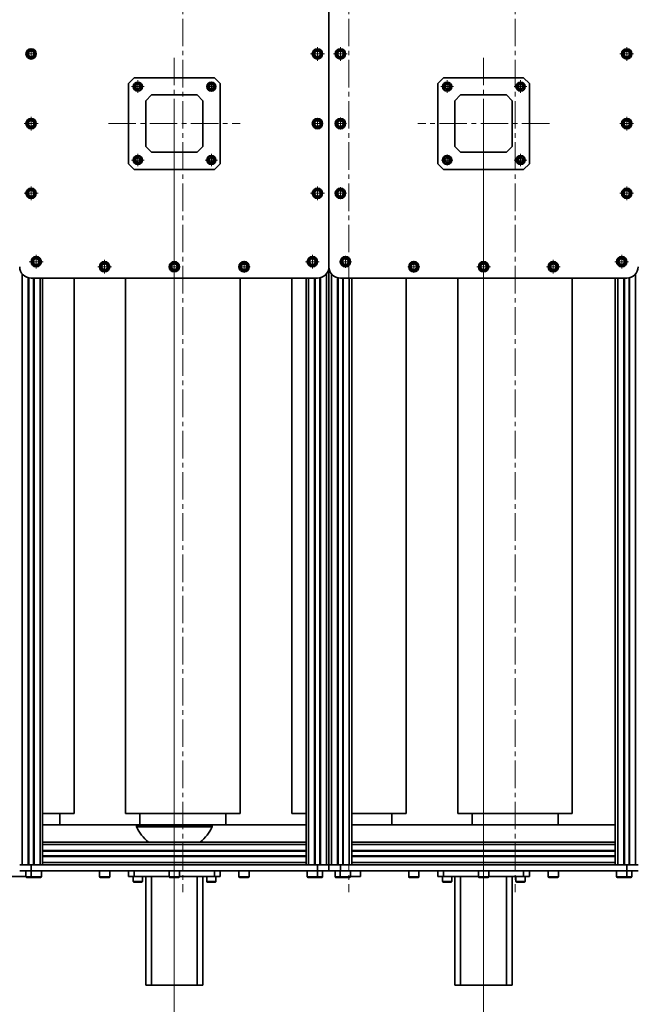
# Model space of a CAD drawing. Header units: millimetres. Extents: x -14862 to 14862, y -10512 to 10512.
# Tile 5 of 199: x -7559 to -6482, y -3004 to -1284. Entities that reach past the tile are written whole.
import ezdxf

# ---------------------------------------------------------------- set-up
doc = ezdxf.new("R2010")
doc.units = ezdxf.units.MM
doc.header["$LTSCALE"] = 4
doc.linetypes.add('点画线', pattern=[18, 12, -2, 2, -2])
doc.layers.get('0').update_dxf_attribs({"lineweight": 18})
for name, color, linetype, lineweight in [('中心线层', 1, '点画线', 18), ('几何体', 7, 'Continuous', 35), ('尺寸线层', 3, 'Continuous', 18)]:
    doc.layers.add(name, color=color, linetype=linetype, lineweight=lineweight)
doc.styles.add('标准', font='txt', dxfattribs={"width": 0.667})
doc.dimstyles.new('GB_尺寸', dxfattribs={"dimtxt": 3.5, "dimasz": 4, "dimexe": 2, "dimexo": 0, "dimtad": 1, "dimdsep": 46, "dimtxsty": '标准', "dimblk": '_CAXARROW', "dimcen": 0, "dimdle": 8, "dimazin": 2, "dimtfac": 0.707107, "dimtdec": 3, "dimtmove": 2, "dimatfit": 3, "dimfxl": 0, "dimfrac": 2, "dimtolj": 1, "dimarcsym": 0})

# ---------------------------------------------------------------- blocks, each defined once
blk = doc.blocks.new('*X152')
at = {"layer": '尺寸线层'}
for points in [[(-7288.9, -3869.6), (-7188.9, -3857.1), (-7188.9, -3882.1)], [(-6748.9, -3869.6), (-6848.9, -3857.1), (-6848.9, -3882.1)]]:
    blk.add_hatch(color=0, dxfattribs=at).paths.add_polyline_path(points, flags=0)
at = {"layer": '尺寸线层', "color": 0}
for p, q in [((-7288.9, -1465.9), (-7288.9, -3919.6)), ((-6748.9, -1465.9), (-6748.9, -3919.6)), ((-7288.9, -3869.6), (-6748.9, -3869.6))]:
    blk.add_line(p, q, dxfattribs=at)
at = {"layer": '尺寸线层', "color": 0, "insert": (-7018.9, -3810.7), "char_height": 87.5, "width": 248.839, "attachment_point": 5, "line_spacing_factor": 1.15057, "style": '标准'}
blk.add_mtext('\\T1.1;540', dxfattribs=at)
blk = doc.blocks.new('_CAXARROW')
blk.add_hatch(color=0).paths.add_polyline_path([(0, 0), (-1, 0.125), (-1, -0.125)], flags=0)
blk = doc.blocks.new('*X153')
at = {"layer": '尺寸线层'}
for points in [[(-6748.9, -3869.6), (-6648.9, -3882.1), (-6648.9, -3857.1)], [(-3793.9, -3869.6), (-3893.9, -3882.1), (-3893.9, -3857.1)]]:
    blk.add_hatch(color=0, dxfattribs=at).paths.add_polyline_path(points, flags=0)
at = {"layer": '尺寸线层', "color": 0}
for p, q in [((-6748.9, -1465.9), (-6748.9, -3919.6)), ((-3793.9, -2668.4), (-3793.9, -3919.6)), ((-3793.9, -3869.6), (-6748.9, -3869.6))]:
    blk.add_line(p, q, dxfattribs=at)
at = {"layer": '尺寸线层', "color": 0, "insert": (-5245.6, -3810.7), "char_height": 87.5, "width": 340.002, "attachment_point": 5, "line_spacing_factor": 1.15057, "style": '标准'}
blk.add_mtext('\\T1.1;2955', dxfattribs=at)
blk = doc.blocks.new('*X154')
at = {"layer": '尺寸线层'}
for points in [[(-7288.9, -4141.1), (-7188.9, -4128.6), (-7188.9, -4153.6)], [(-2288.9, -4141.1), (-2388.9, -4128.6), (-2388.9, -4153.6)]]:
    blk.add_hatch(color=0, dxfattribs=at).paths.add_polyline_path(points, flags=0)
at = {"layer": '尺寸线层', "color": 0}
for p, q in [((-7288.9, -1465.9), (-7288.9, -4191.1)), ((-2288.9, -1465.9), (-2288.9, -4191.1)), ((-7288.9, -4141.1), (-2288.9, -4141.1))]:
    blk.add_line(p, q, dxfattribs=at)
at = {"layer": '尺寸线层', "color": 0, "insert": (-4788.9, -4082.2), "char_height": 87.5, "width": 340.654, "attachment_point": 5, "line_spacing_factor": 1.15057, "style": '标准'}
blk.add_mtext('\\T1.1;5000', dxfattribs=at)
blk = doc.blocks.new('*X155')
at = {"layer": '尺寸线层'}
for points in [[(-11533.9, -4572.9), (-11433.9, -4560.4), (-11433.9, -4585.4)], [(-2288.9, -4572.9), (-2388.9, -4560.4), (-2388.9, -4585.4)]]:
    blk.add_hatch(color=0, dxfattribs=at).paths.add_polyline_path(points, flags=0)
at = {"layer": '尺寸线层', "color": 0}
for p, q in [((-2288.9, -1465.9), (-2288.9, -4622.9)), ((-11533.9, -2690.9), (-11533.9, -4622.9)), ((-11533.9, -4572.9), (-2288.9, -4572.9))]:
    blk.add_line(p, q, dxfattribs=at)
at = {"layer": '尺寸线层', "color": 0, "insert": (-6911.4, -4514), "char_height": 87.5, "width": 341.307, "attachment_point": 5, "line_spacing_factor": 1.15057, "style": '标准'}
blk.add_mtext('\\T1.1;9245', dxfattribs=at)

msp = doc.modelspace()

# ---------------------------------------------------------------- linework, layer by layer
at = {"layer": '中心线层'}
for p, q in [((-7273.859, -58.603), (-7273.859, -2808.181)), ((-6983.859, -58.603), (-6983.859, -2808.181)), ((-6693.859, -58.603), (-6693.859, -2808.181)), ((-7538.859, -1352.099), (-7538.859, -1336.098)), ((-7038.86, -1356.099), (-7038.86, -1332.099)), ((-6998.86, -1356.099), (-6998.86, -1332.099)), ((-6498.86, -1356.099), (-6498.86, -1332.099)), ((-7546.86, -1344.099), (-7530.859, -1344.099)), ((-7288.859, -1350.88), (-7288.859, -1580.88)), ((-7050.86, -1344.099), (-7026.86, -1344.099)), ((-7010.86, -1344.099), (-6986.86, -1344.099)), ((-6748.859, -1350.88), (-6748.859, -1580.88)), ((-6510.86, -1344.099), (-6486.86, -1344.099)), ((-7352.499, -1412.24), (-7352.499, -1390.239)), ((-6812.499, -1412.24), (-6812.499, -1390.24)), ((-6684.219, -1412.24), (-6684.219, -1390.24)), ((-7363.499, -1401.24), (-7341.499, -1401.24)), ((-7231.224, -1401.24), (-7217.219, -1401.24)), ((-7224.222, -1408.242), (-7224.222, -1394.237)), ((-6823.499, -1401.24), (-6801.499, -1401.24)), ((-6695.219, -1401.24), (-6673.219, -1401.24)), ((-7538.86, -1477.88), (-7538.86, -1453.88)), ((-7038.86, -1473.88), (-7038.86, -1457.883)), ((-6998.859, -1476.38), (-6998.859, -1455.38)), ((-6498.86, -1477.88), (-6498.86, -1453.88)), ((-7550.86, -1465.88), (-7526.86, -1465.88)), ((-7403.859, -1465.88), (-7173.859, -1465.88)), ((-7046.858, -1465.881), (-7030.861, -1465.881)), ((-7009.359, -1465.88), (-6988.359, -1465.88)), ((-6633.859, -1465.88), (-6863.859, -1465.88)), ((-6510.86, -1465.88), (-6486.86, -1465.88)), ((-7363.499, -1529.52), (-7341.499, -1529.52)), ((-7352.499, -1540.52), (-7352.499, -1518.519)), ((-7235.219, -1529.52), (-7213.219, -1529.52)), ((-7224.219, -1540.52), (-7224.219, -1518.52)), ((-6822.249, -1529.52), (-6802.749, -1529.52)), ((-6812.499, -1539.27), (-6812.499, -1519.77)), ((-6695.219, -1529.52), (-6673.219, -1529.52)), ((-6684.219, -1540.52), (-6684.219, -1518.52)), ((-7538.86, -1599.661), (-7538.86, -1575.661)), ((-7038.86, -1599.661), (-7038.86, -1575.661)), ((-6998.859, -1598.161), (-6998.859, -1577.161)), ((-6498.86, -1599.661), (-6498.86, -1575.661)), ((-7550.86, -1587.661), (-7526.86, -1587.661)), ((-7050.86, -1587.661), (-7026.86, -1587.661)), ((-7009.359, -1587.661), (-6988.359, -1587.661)), ((-6510.86, -1587.661), (-6486.86, -1587.661)), ((-7530.073, -1719.093), (-7530.073, -1695.093)), ((-7047.646, -1719.093), (-7047.646, -1695.093)), ((-6990.073, -1717.593), (-6990.073, -1696.594)), ((-6507.646, -1719.093), (-6507.646, -1695.093)), ((-7542.073, -1707.093), (-7518.073, -1707.093)), ((-7422.64, -1715.88), (-7398.64, -1715.88)), ((-7410.64, -1727.88), (-7410.64, -1703.88)), ((-7296.858, -1715.882), (-7280.861, -1715.882)), ((-7288.86, -1723.88), (-7288.86, -1707.883)), ((-7177.578, -1715.88), (-7156.579, -1715.88)), ((-7167.079, -1726.38), (-7167.079, -1705.38)), ((-7059.646, -1707.093), (-7035.646, -1707.093)), ((-7000.573, -1707.094), (-6979.573, -1707.094)), ((-6881.141, -1715.88), (-6860.14, -1715.88)), ((-6870.641, -1726.38), (-6870.641, -1705.38)), ((-6760.86, -1715.88), (-6736.86, -1715.88)), ((-6748.86, -1727.88), (-6748.86, -1703.88)), ((-6639.078, -1715.88), (-6615.078, -1715.88)), ((-6627.078, -1727.88), (-6627.078, -1703.88)), ((-6519.646, -1707.093), (-6495.646, -1707.093))]:
    msp.add_line(p, q, dxfattribs=at)
at = {"layer": '几何体'}
for p, q in [((-7018.86, -1215.88), (-7018.86, -1715.88)), ((-7018.86, -1215.88), (-7018.86, -1715.88)), ((-7544.615, -1344.551), (-7542.128, -1339.341)), ((-7542.128, -1339.341), (-7536.373, -1338.889)), ((-7536.373, -1338.889), (-7533.104, -1343.647)), ((-7044.615, -1344.551), (-7042.128, -1339.341)), ((-7042.128, -1339.341), (-7036.373, -1338.889)), ((-7036.373, -1338.889), (-7033.104, -1343.647)), ((-7004.615, -1344.551), (-7002.128, -1339.341)), ((-7002.128, -1339.341), (-6996.373, -1338.889)), ((-6996.373, -1338.889), (-6993.104, -1343.647)), ((-6504.615, -1344.551), (-6502.128, -1339.341)), ((-6502.128, -1339.341), (-6496.373, -1338.889)), ((-6496.373, -1338.889), (-6493.104, -1343.647)), ((-7541.345, -1349.31), (-7544.615, -1344.551)), ((-7535.59, -1348.858), (-7541.345, -1349.31)), ((-7533.104, -1343.647), (-7535.59, -1348.858)), ((-7041.345, -1349.31), (-7044.615, -1344.551)), ((-7035.59, -1348.858), (-7041.345, -1349.31)), ((-7033.104, -1343.647), (-7035.59, -1348.858)), ((-7001.345, -1349.31), (-7004.615, -1344.551)), ((-6995.59, -1348.858), (-7001.345, -1349.31)), ((-6993.104, -1343.647), (-6995.59, -1348.858)), ((-6501.345, -1349.31), (-6504.615, -1344.551)), ((-6495.59, -1348.858), (-6501.345, -1349.31)), ((-6493.104, -1343.647), (-6495.59, -1348.858)), ((-7358.859, -1385.88), (-7368.859, -1395.88)), ((-7358.859, -1385.88), (-7218.859, -1385.88)), ((-7208.859, -1395.88), (-7218.859, -1385.88)), ((-6818.859, -1385.88), (-6828.859, -1395.88)), ((-6818.859, -1385.88), (-6678.86, -1385.88)), ((-6668.859, -1395.88), (-6678.86, -1385.88)), ((-7368.859, -1535.88), (-7368.859, -1395.88)), ((-7357.117, -1401.182), (-7354.758, -1397.211)), ((-7354.858, -1405.21), (-7357.117, -1401.182)), ((-7350.241, -1405.269), (-7354.858, -1405.21)), ((-7354.758, -1397.211), (-7350.139, -1397.269)), ((-7347.88, -1401.298), (-7350.241, -1405.269)), ((-7350.139, -1397.269), (-7347.88, -1401.298)), ((-7228.838, -1401.182), (-7226.477, -1397.211)), ((-7226.579, -1405.21), (-7228.838, -1401.182)), ((-7221.96, -1405.269), (-7226.579, -1405.21)), ((-7226.477, -1397.211), (-7221.86, -1397.269)), ((-7219.6, -1401.298), (-7221.96, -1405.269)), ((-7221.86, -1397.269), (-7219.6, -1401.298)), ((-7208.859, -1395.88), (-7208.859, -1535.88)), ((-6828.859, -1535.88), (-6828.859, -1395.88)), ((-6817.117, -1401.182), (-6814.758, -1397.211)), ((-6814.858, -1405.21), (-6817.117, -1401.182)), ((-6810.241, -1405.269), (-6814.858, -1405.21)), ((-6814.758, -1397.211), (-6810.139, -1397.269)), ((-6807.88, -1401.298), (-6810.241, -1405.269)), ((-6810.139, -1397.269), (-6807.88, -1401.298)), ((-6688.837, -1401.182), (-6686.477, -1397.211)), ((-6686.579, -1405.21), (-6688.837, -1401.182)), ((-6681.96, -1405.269), (-6686.579, -1405.21)), ((-6686.477, -1397.211), (-6681.859, -1397.269)), ((-6679.601, -1401.298), (-6681.96, -1405.269)), ((-6681.859, -1397.269), (-6679.601, -1401.298)), ((-6668.859, -1395.88), (-6668.859, -1535.88)), ((-7328.859, -1415.88), (-7338.859, -1425.88)), ((-7338.859, -1425.88), (-7338.859, -1505.88)), ((-7248.859, -1415.88), (-7328.859, -1415.88)), ((-7238.859, -1425.88), (-7248.859, -1415.88)), ((-7238.859, -1505.88), (-7238.859, -1425.88)), ((-6788.859, -1415.88), (-6798.859, -1425.88)), ((-6798.859, -1425.88), (-6798.859, -1505.88)), ((-6708.859, -1415.88), (-6788.859, -1415.88)), ((-6698.859, -1425.88), (-6708.859, -1415.88)), ((-6698.859, -1505.88), (-6698.859, -1425.88)), ((-7544.615, -1466.332), (-7542.128, -1461.122)), ((-7542.128, -1461.122), (-7536.373, -1460.669)), ((-7536.373, -1460.669), (-7533.104, -1465.428)), ((-7044.615, -1466.332), (-7042.128, -1461.122)), ((-7042.128, -1461.122), (-7036.373, -1460.669)), ((-7036.373, -1460.669), (-7033.104, -1465.428)), ((-7004.615, -1466.332), (-7002.128, -1461.122)), ((-7002.128, -1461.122), (-6996.373, -1460.669)), ((-6996.373, -1460.669), (-6993.104, -1465.428)), ((-6504.615, -1466.332), (-6502.128, -1461.122)), ((-6502.128, -1461.122), (-6496.373, -1460.669)), ((-6496.373, -1460.669), (-6493.104, -1465.428)), ((-7541.345, -1471.091), (-7544.615, -1466.332)), ((-7535.59, -1470.639), (-7541.345, -1471.091)), ((-7533.104, -1465.428), (-7535.59, -1470.639)), ((-7041.345, -1471.091), (-7044.615, -1466.332)), ((-7035.59, -1470.639), (-7041.345, -1471.091)), ((-7033.104, -1465.428), (-7035.59, -1470.639)), ((-7001.345, -1471.091), (-7004.615, -1466.332)), ((-6995.59, -1470.639), (-7001.345, -1471.091)), ((-6993.104, -1465.428), (-6995.59, -1470.639)), ((-6501.345, -1471.091), (-6504.615, -1466.332)), ((-6495.59, -1470.639), (-6501.345, -1471.091)), ((-6493.104, -1465.428), (-6495.59, -1470.639)), ((-7338.859, -1505.88), (-7328.859, -1515.88)), ((-7248.859, -1515.88), (-7238.859, -1505.88)), ((-6798.859, -1505.88), (-6788.859, -1515.88)), ((-6708.859, -1515.88), (-6698.859, -1505.88)), ((-7357.117, -1529.462), (-7354.758, -1525.491)), ((-7354.858, -1533.49), (-7357.117, -1529.462)), ((-7354.758, -1525.491), (-7350.139, -1525.549)), ((-7347.88, -1529.578), (-7350.241, -1533.549)), ((-7350.139, -1525.549), (-7347.88, -1529.578)), ((-7328.859, -1515.88), (-7248.859, -1515.88)), ((-7228.838, -1529.462), (-7226.477, -1525.491)), ((-7226.579, -1533.49), (-7228.838, -1529.462)), ((-7226.477, -1525.491), (-7221.86, -1525.549)), ((-7219.6, -1529.578), (-7221.96, -1533.549)), ((-7221.86, -1525.549), (-7219.6, -1529.578)), ((-6817.117, -1529.462), (-6814.758, -1525.491)), ((-6814.858, -1533.49), (-6817.117, -1529.462)), ((-6814.758, -1525.491), (-6810.139, -1525.549)), ((-6807.88, -1529.578), (-6810.241, -1533.549)), ((-6810.139, -1525.549), (-6807.88, -1529.578)), ((-6788.859, -1515.88), (-6708.859, -1515.88)), ((-6688.837, -1529.462), (-6686.477, -1525.491)), ((-6686.579, -1533.49), (-6688.837, -1529.462)), ((-6686.477, -1525.491), (-6681.859, -1525.549)), ((-6679.601, -1529.578), (-6681.96, -1533.549)), ((-6681.859, -1525.549), (-6679.601, -1529.578)), ((-7368.859, -1535.88), (-7358.859, -1545.88)), ((-7218.859, -1545.88), (-7358.859, -1545.88)), ((-7350.241, -1533.549), (-7354.858, -1533.49)), ((-7221.96, -1533.549), (-7226.579, -1533.49)), ((-7218.859, -1545.88), (-7208.859, -1535.88)), ((-6828.859, -1535.88), (-6818.859, -1545.88)), ((-6678.86, -1545.88), (-6818.859, -1545.88)), ((-6810.241, -1533.549), (-6814.858, -1533.49)), ((-6681.96, -1533.549), (-6686.579, -1533.49)), ((-6678.86, -1545.88), (-6668.859, -1535.88)), ((-7544.615, -1588.113), (-7542.128, -1582.903)), ((-7541.345, -1592.872), (-7544.615, -1588.113)), ((-7542.128, -1582.903), (-7536.373, -1582.45)), ((-7535.59, -1592.42), (-7541.345, -1592.872)), ((-7536.373, -1582.45), (-7533.104, -1587.209)), ((-7533.104, -1587.209), (-7535.59, -1592.42)), ((-7044.615, -1588.113), (-7042.128, -1582.903)), ((-7041.345, -1592.872), (-7044.615, -1588.113)), ((-7042.128, -1582.903), (-7036.373, -1582.45)), ((-7035.59, -1592.42), (-7041.345, -1592.872)), ((-7036.373, -1582.45), (-7033.104, -1587.209)), ((-7033.104, -1587.209), (-7035.59, -1592.42)), ((-7004.615, -1588.113), (-7002.128, -1582.903)), ((-7001.345, -1592.872), (-7004.615, -1588.113)), ((-7002.128, -1582.903), (-6996.373, -1582.45)), ((-6995.59, -1592.42), (-7001.345, -1592.872)), ((-6996.373, -1582.45), (-6993.104, -1587.209)), ((-6993.104, -1587.209), (-6995.59, -1592.42)), ((-6504.615, -1588.113), (-6502.128, -1582.903)), ((-6501.345, -1592.872), (-6504.615, -1588.113)), ((-6502.128, -1582.903), (-6496.373, -1582.45)), ((-6495.59, -1592.42), (-6501.345, -1592.872)), ((-6496.373, -1582.45), (-6493.104, -1587.209)), ((-6493.104, -1587.209), (-6495.59, -1592.42)), ((-7535.828, -1707.546), (-7533.342, -1702.335)), ((-7533.342, -1702.335), (-7527.586, -1701.883)), ((-7527.586, -1701.883), (-7524.317, -1706.641)), ((-7053.402, -1707.546), (-7050.916, -1702.335)), ((-7050.916, -1702.335), (-7045.16, -1701.883)), ((-7045.16, -1701.883), (-7041.89, -1706.641)), ((-6995.828, -1707.546), (-6993.342, -1702.335)), ((-6993.342, -1702.335), (-6987.586, -1701.883)), ((-6987.586, -1701.883), (-6984.317, -1706.641)), ((-6513.402, -1707.546), (-6510.916, -1702.335)), ((-6510.916, -1702.335), (-6505.16, -1701.883)), ((-6505.16, -1701.883), (-6501.89, -1706.641)), ((-7532.559, -1712.304), (-7535.828, -1707.546)), ((-7526.803, -1711.852), (-7532.559, -1712.304)), ((-7524.317, -1706.641), (-7526.803, -1711.852)), ((-7416.396, -1716.332), (-7413.91, -1711.122)), ((-7413.127, -1721.091), (-7416.396, -1716.332)), ((-7413.91, -1711.122), (-7408.154, -1710.669)), ((-7408.154, -1710.669), (-7404.884, -1715.428)), ((-7404.884, -1715.428), (-7407.37, -1720.639)), ((-7294.615, -1716.332), (-7292.128, -1711.122)), ((-7291.345, -1721.091), (-7294.615, -1716.332)), ((-7292.128, -1711.122), (-7286.373, -1710.669)), ((-7286.373, -1710.669), (-7283.104, -1715.428)), ((-7283.104, -1715.428), (-7285.59, -1720.639)), ((-7172.834, -1716.332), (-7170.348, -1711.122)), ((-7169.565, -1721.091), (-7172.834, -1716.332)), ((-7170.348, -1711.122), (-7164.592, -1710.669)), ((-7164.592, -1710.669), (-7161.322, -1715.428)), ((-7161.322, -1715.428), (-7163.809, -1720.639)), ((-7050.133, -1712.304), (-7053.402, -1707.546)), ((-7044.377, -1711.852), (-7050.133, -1712.304)), ((-7041.89, -1706.641), (-7044.377, -1711.852)), ((-7018.86, -2760.88), (-7018.86, -1715.88)), ((-7018.86, -1715.88), (-7018.86, -2760.88)), ((-6992.559, -1712.304), (-6995.828, -1707.546)), ((-6986.803, -1711.852), (-6992.559, -1712.304)), ((-6984.317, -1706.641), (-6986.803, -1711.852)), ((-6876.396, -1716.332), (-6873.91, -1711.122)), ((-6873.127, -1721.091), (-6876.396, -1716.332)), ((-6873.91, -1711.122), (-6868.154, -1710.669)), ((-6868.154, -1710.669), (-6864.884, -1715.428)), ((-6864.884, -1715.428), (-6867.37, -1720.639)), ((-6754.615, -1716.332), (-6752.128, -1711.122)), ((-6751.345, -1721.091), (-6754.615, -1716.332)), ((-6752.128, -1711.122), (-6746.373, -1710.669)), ((-6746.373, -1710.669), (-6743.104, -1715.428)), ((-6743.104, -1715.428), (-6745.59, -1720.639)), ((-6632.834, -1716.332), (-6630.348, -1711.122)), ((-6629.565, -1721.091), (-6632.834, -1716.332)), ((-6630.348, -1711.122), (-6624.592, -1710.669)), ((-6624.592, -1710.669), (-6621.322, -1715.428)), ((-6621.322, -1715.428), (-6623.809, -1720.639)), ((-6510.133, -1712.304), (-6513.402, -1707.546)), ((-6504.376, -1711.852), (-6510.133, -1712.304)), ((-6501.89, -1706.641), (-6504.376, -1711.852)), ((-7554.359, -1728.519), (-7554.359, -2760.88)), ((-7543.959, -1735.219), (-7543.959, -2760.88)), ((-7542.959, -1735.455), (-7542.959, -2760.88)), ((-7038.859, -1735.88), (-7538.859, -1735.88)), ((-7534.759, -1735.88), (-7534.759, -2760.88)), ((-7533.759, -1735.88), (-7533.759, -2760.88)), ((-7523.359, -1735.88), (-7523.359, -2760.88)), ((-7518.86, -1735.88), (-7518.86, -2720.88)), ((-7463.859, -2670.88), (-7463.859, -1735.88)), ((-7407.37, -1720.639), (-7413.127, -1721.091)), ((-7373.859, -1735.88), (-7373.859, -2670.88)), ((-7285.59, -1720.639), (-7291.345, -1721.091)), ((-7173.859, -2670.88), (-7173.859, -1735.88)), ((-7163.809, -1720.639), (-7169.565, -1721.091)), ((-7083.859, -1735.88), (-7083.859, -2670.88)), ((-7058.86, -1735.88), (-7058.86, -2720.88)), ((-7054.359, -1735.88), (-7054.359, -2760.88)), ((-7043.959, -1735.88), (-7043.959, -2760.88)), ((-7042.959, -1735.88), (-7042.959, -2760.88)), ((-7034.759, -1735.455), (-7034.759, -2760.88)), ((-7033.759, -1735.219), (-7033.759, -2760.88)), ((-7023.359, -1728.519), (-7023.359, -2760.88)), ((-7014.359, -2760.88), (-7014.359, -1728.519)), ((-7003.959, -2760.88), (-7003.959, -1735.219)), ((-7002.959, -2760.88), (-7002.959, -1735.455)), ((-6998.859, -1735.88), (-6498.859, -1735.88)), ((-6994.759, -2760.88), (-6994.759, -1735.88)), ((-6993.759, -2760.88), (-6993.759, -1735.88)), ((-6983.359, -2760.88), (-6983.359, -1735.88)), ((-6978.86, -2720.88), (-6978.86, -1735.88)), ((-6883.859, -2670.88), (-6883.859, -1735.88)), ((-6867.37, -1720.639), (-6873.127, -1721.091)), ((-6793.859, -1735.88), (-6793.859, -2670.88)), ((-6745.59, -1720.639), (-6751.345, -1721.091)), ((-6623.809, -1720.639), (-6629.565, -1721.091)), ((-6593.859, -2670.88), (-6593.859, -1735.88)), ((-6518.86, -2720.88), (-6518.86, -1735.88)), ((-6514.359, -2760.88), (-6514.359, -1735.88)), ((-6503.959, -2760.88), (-6503.959, -1735.88)), ((-6502.959, -2760.88), (-6502.959, -1735.88)), ((-6494.759, -2760.88), (-6494.759, -1735.455)), ((-6493.759, -2760.88), (-6493.759, -1735.219)), ((-6483.359, -2760.88), (-6483.359, -1728.519)), ((-7463.859, -2670.88), (-7518.86, -2670.88)), ((-7488.859, -2690.88), (-7488.859, -2670.88)), ((-7173.859, -2670.88), (-7373.859, -2670.88)), ((-7348.86, -2670.88), (-7348.86, -2690.88)), ((-7198.859, -2690.88), (-7198.859, -2670.88)), ((-7058.86, -2670.88), (-7083.859, -2670.88)), ((-6883.859, -2670.88), (-6978.86, -2670.88)), ((-6908.859, -2690.88), (-6908.859, -2670.88)), ((-6593.859, -2670.88), (-6793.859, -2670.88)), ((-6768.86, -2670.88), (-6768.86, -2690.88)), ((-6618.859, -2690.88), (-6618.859, -2670.88)), ((-7058.86, -2690.88), (-7518.86, -2690.88)), ((-7354.813, -2691.927), (-7354.813, -2693.979)), ((-7222.905, -2691.927), (-7354.813, -2691.927)), ((-7222.905, -2693.979), (-7354.813, -2693.979)), ((-7222.905, -2693.979), (-7222.905, -2691.927)), ((-6518.86, -2690.88), (-6978.86, -2690.88)), ((-7058.86, -2720.88), (-7518.86, -2720.88)), ((-7518.86, -2720.88), (-7518.86, -2725.38)), ((-7058.86, -2725.38), (-7518.86, -2725.38)), ((-7518.86, -2725.38), (-7518.86, -2735.78)), ((-7058.86, -2720.88), (-7058.86, -2725.38)), ((-7058.86, -2725.38), (-7058.86, -2735.78)), ((-6518.86, -2720.88), (-6978.86, -2720.88)), ((-6978.86, -2720.88), (-6978.86, -2725.38)), ((-6518.86, -2725.38), (-6978.86, -2725.38)), ((-6978.86, -2725.38), (-6978.86, -2735.78)), ((-6518.86, -2720.88), (-6518.86, -2725.38)), ((-6518.86, -2725.38), (-6518.86, -2735.78)), ((-7058.86, -2735.78), (-7518.86, -2735.78)), ((-7518.86, -2735.78), (-7518.86, -2736.78)), ((-7058.86, -2736.78), (-7518.86, -2736.78)), ((-7518.86, -2736.78), (-7518.86, -2744.98)), ((-7058.86, -2744.98), (-7518.86, -2744.98)), ((-7518.86, -2744.98), (-7518.86, -2745.98)), ((-7058.86, -2745.98), (-7518.86, -2745.98)), ((-7518.86, -2745.98), (-7518.86, -2756.38)), ((-7058.86, -2735.78), (-7058.86, -2736.78)), ((-7058.86, -2736.78), (-7058.86, -2744.98)), ((-7058.86, -2744.98), (-7058.86, -2745.98)), ((-7058.86, -2745.98), (-7058.86, -2756.38)), ((-6518.86, -2735.78), (-6978.86, -2735.78)), ((-6978.86, -2735.78), (-6978.86, -2736.78)), ((-6518.86, -2736.78), (-6978.86, -2736.78)), ((-6978.86, -2744.98), (-6978.86, -2736.78)), ((-6518.86, -2744.98), (-6978.86, -2744.98)), ((-6978.86, -2744.98), (-6978.86, -2745.98)), ((-6518.86, -2745.98), (-6978.86, -2745.98)), ((-6978.86, -2745.98), (-6978.86, -2756.38)), ((-6518.86, -2735.78), (-6518.86, -2736.78)), ((-6518.86, -2744.98), (-6518.86, -2736.78)), ((-6518.86, -2744.98), (-6518.86, -2745.98)), ((-6518.86, -2745.98), (-6518.86, -2756.38)), ((-7558.86, -2760.88), (-7554.359, -2760.88)), ((-7554.359, -2760.88), (-7543.959, -2760.88)), ((-7543.959, -2760.88), (-7543.303, -2760.88)), ((-7543.303, -2760.88), (-7538.859, -2760.88)), ((-7538.859, -2760.88), (-7538.859, -2770.88)), ((-7538.859, -2760.88), (-7038.859, -2760.88)), ((-7533.759, -2760.88), (-7523.359, -2760.88)), ((-7058.86, -2756.38), (-7518.86, -2756.38)), ((-7518.86, -2756.38), (-7518.86, -2760.88)), ((-7058.86, -2756.38), (-7058.86, -2760.88)), ((-7054.359, -2760.88), (-7043.959, -2760.88)), ((-7038.859, -2770.88), (-7038.859, -2760.88)), ((-7038.859, -2760.88), (-7034.415, -2760.88)), ((-7034.415, -2760.88), (-7033.759, -2760.88)), ((-7033.759, -2760.88), (-7023.359, -2760.88)), ((-7023.359, -2760.88), (-7018.86, -2760.88)), ((-7018.86, -2760.88), (-7018.86, -2770.88)), ((-7018.86, -2770.88), (-7018.86, -2760.88)), ((-7014.359, -2760.88), (-7018.86, -2760.88)), ((-7003.959, -2760.88), (-7014.359, -2760.88)), ((-7003.303, -2760.88), (-7003.959, -2760.88)), ((-7003.303, -2760.88), (-6998.859, -2760.88)), ((-6998.859, -2760.88), (-6998.859, -2770.88)), ((-6998.859, -2760.88), (-6498.859, -2760.88)), ((-6983.359, -2760.88), (-6993.759, -2760.88)), ((-6518.86, -2756.38), (-6978.86, -2756.38)), ((-6978.86, -2756.38), (-6978.86, -2760.88)), ((-6518.86, -2756.38), (-6518.86, -2760.88)), ((-6503.959, -2760.88), (-6514.359, -2760.88)), ((-6498.859, -2770.88), (-6498.859, -2760.88)), ((-6498.859, -2760.88), (-6494.415, -2760.88)), ((-6493.759, -2760.88), (-6494.415, -2760.88)), ((-6483.359, -2760.88), (-6493.759, -2760.88)), ((-6478.86, -2760.88), (-6483.359, -2760.88)), ((-7547.859, -2780.88), (-7583.859, -2780.88)), ((-7538.859, -2770.88), (-7558.86, -2770.88)), ((-7547.859, -2770.88), (-7547.859, -2781.38)), ((-7547.859, -2781.38), (-7543.956, -2781.38)), ((-7543.107, -2782.88), (-7546.359, -2782.88)), ((-7543.956, -2781.38), (-7539.073, -2781.38)), ((-7537.573, -2782.88), (-7543.107, -2782.88)), ((-7539.073, -2770.88), (-7539.073, -2781.38)), ((-7539.073, -2781.38), (-7535.169, -2781.38)), ((-7538.859, -2770.88), (-7038.859, -2770.88)), ((-7534.32, -2782.88), (-7537.573, -2782.88)), ((-7535.169, -2781.38), (-7521.072, -2781.38)), ((-7534.32, -2782.88), (-7522.572, -2782.88)), ((-7521.072, -2781.38), (-7521.072, -2770.88)), ((-7419.64, -2770.88), (-7419.64, -2781.38)), ((-7419.64, -2781.38), (-7415.737, -2781.38)), ((-7414.887, -2782.88), (-7418.14, -2782.88)), ((-7415.737, -2781.38), (-7401.641, -2781.38)), ((-7403.14, -2782.88), (-7414.887, -2782.88)), ((-7401.641, -2781.38), (-7401.641, -2770.88)), ((-7368.859, -2780.88), (-7368.859, -2770.88)), ((-7358.859, -2780.88), (-7368.859, -2780.88)), ((-7360.499, -2780.88), (-7360.499, -2789.63)), ((-7358.859, -2770.88), (-7358.859, -2780.88)), ((-7358.859, -2780.88), (-7297.859, -2780.88)), ((-7344.498, -2789.63), (-7344.498, -2780.88)), ((-7338.859, -2970.88), (-7338.859, -2780.88)), ((-7328.859, -2780.88), (-7328.859, -2970.88)), ((-7297.859, -2770.88), (-7297.859, -2781.38)), ((-7297.859, -2781.38), (-7293.956, -2781.38)), ((-7293.107, -2782.88), (-7296.359, -2782.88)), ((-7293.956, -2781.38), (-7279.859, -2781.38)), ((-7293.107, -2782.88), (-7281.359, -2782.88)), ((-7279.859, -2781.38), (-7279.859, -2770.88)), ((-7279.859, -2780.88), (-7218.859, -2780.88)), ((-7248.859, -2970.88), (-7248.859, -2780.88)), ((-7238.859, -2780.88), (-7238.859, -2970.88)), ((-7232.219, -2780.88), (-7232.219, -2789.63)), ((-7218.859, -2780.88), (-7218.859, -2770.88)), ((-7208.859, -2780.88), (-7218.859, -2780.88)), ((-7216.219, -2789.63), (-7216.219, -2780.88)), ((-7208.859, -2770.88), (-7208.859, -2780.88)), ((-7176.079, -2770.88), (-7176.079, -2781.38)), ((-7176.079, -2781.38), (-7172.175, -2781.38)), ((-7171.325, -2782.88), (-7174.578, -2782.88)), ((-7172.175, -2781.38), (-7158.078, -2781.38)), ((-7171.325, -2782.88), (-7159.578, -2782.88)), ((-7158.078, -2781.38), (-7158.078, -2770.88)), ((-7056.646, -2770.88), (-7056.646, -2781.38)), ((-7056.646, -2781.38), (-7052.743, -2781.38)), ((-7051.893, -2782.88), (-7055.146, -2782.88)), ((-7052.743, -2781.38), (-7038.647, -2781.38)), ((-7040.146, -2782.88), (-7051.893, -2782.88)), ((-7040.146, -2782.88), (-7031.359, -2782.88)), ((-7018.86, -2770.88), (-7038.859, -2770.88)), ((-7038.647, -2781.38), (-7038.647, -2770.88)), ((-7038.647, -2781.38), (-7029.859, -2781.38)), ((-7029.859, -2781.38), (-7029.859, -2770.88)), ((-6998.859, -2770.88), (-7018.86, -2770.88)), ((-7007.859, -2770.88), (-7007.859, -2781.38)), ((-7007.859, -2781.38), (-7003.956, -2781.38)), ((-7003.106, -2782.88), (-7006.359, -2782.88)), ((-7003.956, -2781.38), (-6999.073, -2781.38)), ((-6997.573, -2782.88), (-7003.106, -2782.88)), ((-6999.073, -2770.88), (-6999.073, -2781.38)), ((-6999.073, -2781.38), (-6995.169, -2781.38)), ((-6998.859, -2770.88), (-6498.859, -2770.88)), ((-6994.32, -2782.88), (-6997.573, -2782.88)), ((-6995.169, -2781.38), (-6981.072, -2781.38)), ((-6994.32, -2782.88), (-6982.572, -2782.88)), ((-6981.072, -2781.38), (-6981.072, -2770.88)), ((-6963.859, -2780.88), (-6981.072, -2780.88)), ((-6963.859, -2780.88), (-6963.859, -2770.88)), ((-6879.64, -2770.88), (-6879.64, -2781.38)), ((-6879.64, -2781.38), (-6875.737, -2781.38)), ((-6874.887, -2782.88), (-6878.14, -2782.88)), ((-6875.737, -2781.38), (-6861.641, -2781.38)), ((-6863.14, -2782.88), (-6874.887, -2782.88)), ((-6861.641, -2781.38), (-6861.641, -2770.88)), ((-6828.859, -2780.88), (-6828.859, -2770.88)), ((-6818.859, -2780.88), (-6828.859, -2780.88)), ((-6820.499, -2780.88), (-6820.499, -2789.63)), ((-6818.859, -2770.88), (-6818.859, -2780.88)), ((-6818.859, -2780.88), (-6757.859, -2780.88)), ((-6804.498, -2789.63), (-6804.498, -2780.88)), ((-6798.859, -2970.88), (-6798.859, -2780.88)), ((-6788.859, -2780.88), (-6788.859, -2970.88)), ((-6757.859, -2770.88), (-6757.859, -2781.38)), ((-6757.859, -2781.38), (-6753.956, -2781.38)), ((-6753.106, -2782.88), (-6756.359, -2782.88)), ((-6753.956, -2781.38), (-6739.859, -2781.38)), ((-6753.106, -2782.88), (-6741.36, -2782.88)), ((-6739.859, -2781.38), (-6739.859, -2770.88)), ((-6739.859, -2780.88), (-6678.86, -2780.88)), ((-6708.859, -2970.88), (-6708.859, -2780.88)), ((-6698.859, -2780.88), (-6698.859, -2970.88)), ((-6692.219, -2780.88), (-6692.219, -2789.63)), ((-6678.86, -2780.88), (-6678.86, -2770.88)), ((-6668.859, -2780.88), (-6678.86, -2780.88)), ((-6676.219, -2789.63), (-6676.219, -2780.88)), ((-6668.859, -2770.88), (-6668.859, -2780.88)), ((-6636.079, -2770.88), (-6636.079, -2781.38)), ((-6636.079, -2781.38), (-6632.175, -2781.38)), ((-6631.326, -2782.88), (-6634.579, -2782.88)), ((-6632.175, -2781.38), (-6618.078, -2781.38)), ((-6631.326, -2782.88), (-6619.578, -2782.88)), ((-6618.078, -2781.38), (-6618.078, -2770.88)), ((-6516.646, -2770.88), (-6516.646, -2781.38)), ((-6516.646, -2781.38), (-6512.743, -2781.38)), ((-6511.893, -2782.88), (-6515.146, -2782.88)), ((-6512.743, -2781.38), (-6498.647, -2781.38)), ((-6500.146, -2782.88), (-6511.893, -2782.88)), ((-6500.146, -2782.88), (-6491.36, -2782.88)), ((-6478.86, -2770.88), (-6498.859, -2770.88)), ((-6498.647, -2781.38), (-6498.647, -2770.88)), ((-6498.647, -2781.38), (-6489.859, -2781.38)), ((-6489.859, -2781.38), (-6489.859, -2770.88)), ((-7360.499, -2789.63), (-7356.411, -2789.63)), ((-7355.799, -2790.88), (-7359.249, -2790.88)), ((-7356.411, -2789.63), (-7344.498, -2789.63)), ((-7345.749, -2790.88), (-7355.799, -2790.88)), ((-7232.219, -2789.63), (-7228.131, -2789.63)), ((-7227.52, -2790.88), (-7230.969, -2790.88)), ((-7228.131, -2789.63), (-7216.219, -2789.63)), ((-7217.469, -2790.88), (-7227.52, -2790.88)), ((-6820.499, -2789.63), (-6816.411, -2789.63)), ((-6815.8, -2790.88), (-6819.249, -2790.88)), ((-6816.411, -2789.63), (-6804.498, -2789.63)), ((-6805.749, -2790.88), (-6815.8, -2790.88)), ((-6692.219, -2789.63), (-6688.131, -2789.63)), ((-6687.52, -2790.88), (-6690.969, -2790.88)), ((-6688.131, -2789.63), (-6676.219, -2789.63)), ((-6677.469, -2790.88), (-6687.52, -2790.88)), ((-7328.859, -2970.88), (-7338.859, -2970.88)), ((-7248.859, -2970.88), (-7328.859, -2970.88)), ((-7238.859, -2970.88), (-7248.859, -2970.88)), ((-6788.859, -2970.88), (-6798.859, -2970.88)), ((-6708.859, -2970.88), (-6788.859, -2970.88)), ((-6698.859, -2970.88), (-6708.859, -2970.88))]:
    msp.add_line(p, q, dxfattribs=at)
for centre, radius in [((-7538.86, -1344.099), 9), ((-7538.859, -1344.099), 7.5), ((-7038.86, -1344.099), 9), ((-7038.859, -1344.099), 7.5), ((-6998.86, -1344.099), 9), ((-6998.859, -1344.099), 7.5), ((-6498.86, -1344.099), 9), ((-6498.859, -1344.099), 7.5), ((-7352.499, -1401.24), 8), ((-7352.499, -1401.24), 6.75), ((-7224.219, -1401.24), 8), ((-7224.219, -1401.24), 6.75), ((-6812.499, -1401.24), 8), ((-6812.499, -1401.24), 6.75), ((-6684.219, -1401.24), 8), ((-6684.219, -1401.24), 6.75), ((-7538.86, -1465.88), 9), ((-7538.859, -1465.88), 7.5), ((-7038.86, -1465.88), 9), ((-7038.859, -1465.88), 7.5), ((-6998.86, -1465.88), 9), ((-6998.859, -1465.88), 7.5), ((-6498.86, -1465.88), 9), ((-6498.859, -1465.88), 7.5), ((-7352.499, -1529.52), 8), ((-7352.499, -1529.52), 6.75), ((-7224.219, -1529.52), 8), ((-7224.219, -1529.52), 6.75), ((-6812.499, -1529.52), 8), ((-6812.499, -1529.52), 6.75), ((-6684.219, -1529.52), 8), ((-6684.219, -1529.52), 6.75), ((-7538.86, -1587.661), 9), ((-7538.859, -1587.661), 7.5), ((-7038.86, -1587.661), 9), ((-7038.859, -1587.661), 7.5), ((-6998.86, -1587.661), 9), ((-6998.859, -1587.661), 7.5), ((-6498.86, -1587.661), 9), ((-6498.859, -1587.661), 7.5), ((-7530.073, -1707.093), 9), ((-7530.073, -1707.094), 7.5), ((-7047.646, -1707.093), 9), ((-7047.646, -1707.093), 7.5), ((-6990.073, -1707.093), 9), ((-6990.073, -1707.094), 7.5), ((-6507.646, -1707.093), 9), ((-6507.646, -1707.093), 7.5), ((-7410.64, -1715.88), 9), ((-7410.64, -1715.88), 7.5), ((-7288.86, -1715.88), 9), ((-7288.859, -1715.88), 7.5), ((-7167.078, -1715.88), 9), ((-7167.079, -1715.88), 7.5), ((-6870.64, -1715.88), 9), ((-6870.641, -1715.88), 7.5), ((-6748.86, -1715.88), 9), ((-6748.859, -1715.88), 7.5), ((-6627.078, -1715.88), 9), ((-6627.079, -1715.88), 7.5)]:
    msp.add_circle(centre, radius, dxfattribs=at)
for centre, radius, start, end in [((-7538.859, -1344.1), 5, 94.49665, 154.488876), ((-7538.859, -1344.098), 4.999, 34.485761, 94.499163), ((-7538.858, -1344.099), 4.999, 334.486637, 34.505539), ((-7038.859, -1344.1), 5, 94.49665, 154.488876), ((-7038.859, -1344.098), 4.999, 34.485761, 94.499163), ((-7038.858, -1344.099), 4.999, 334.486637, 34.505539), ((-6998.859, -1344.1), 5, 94.49665, 154.488876), ((-6998.859, -1344.098), 4.999, 34.485761, 94.499163), ((-6998.858, -1344.099), 4.999, 334.486637, 34.505539), ((-6498.859, -1344.1), 5, 94.49665, 154.488876), ((-6498.859, -1344.098), 4.999, 34.485761, 94.499163), ((-6498.858, -1344.099), 4.999, 334.486637, 34.505539), ((-7538.861, -1344.099), 4.999, 154.48625, 214.506033), ((-7538.86, -1344.1), 4.999, 214.483284, 274.490992), ((-7538.859, -1344.099), 5, 274.485519, 334.487631), ((-7038.861, -1344.099), 4.999, 154.48625, 214.506033), ((-7038.86, -1344.1), 4.999, 214.483284, 274.490992), ((-7038.859, -1344.099), 5, 274.485519, 334.487631), ((-6998.861, -1344.099), 4.999, 154.48625, 214.506033), ((-6998.86, -1344.1), 4.999, 214.483284, 274.490992), ((-6998.859, -1344.099), 5, 274.485519, 334.487631), ((-6498.861, -1344.099), 4.999, 154.48625, 214.506033), ((-6498.86, -1344.1), 4.999, 214.483284, 274.490992), ((-6498.859, -1344.099), 5, 274.485519, 334.487631), ((-7352.497, -1401.24), 4.002, 149.295407, 209.256543), ((-7352.499, -1401.239), 4.001, 209.282688, 269.27676), ((-7352.498, -1401.241), 4.002, 89.284598, 149.264241), ((-7352.499, -1401.238), 4.002, 269.284598, 329.264241), ((-7352.498, -1401.238), 3.998, 29.258697, 89.28826), ((-7352.498, -1401.241), 3.999, 329.28395, 29.295341), ((-7224.223, -1401.24), 3.996, 149.244431, 209.307519), ((-7224.22, -1401.242), 3.998, 209.256811, 269.288678), ((-7224.219, -1401.238), 3.999, 89.272855, 149.289345), ((-7224.22, -1401.238), 4.002, 269.284598, 329.264241), ((-7224.219, -1401.241), 4.001, 29.284573, 89.276342), ((-7224.222, -1401.24), 4.002, 329.295865, 29.256107), ((-6812.497, -1401.24), 4.002, 149.295407, 209.256543), ((-6812.499, -1401.239), 4.001, 209.282688, 269.27676), ((-6812.498, -1401.241), 4.002, 89.284598, 149.264241), ((-6812.499, -1401.238), 4.002, 269.284598, 329.264241), ((-6812.498, -1401.238), 3.998, 29.258697, 89.28826), ((-6812.498, -1401.241), 3.999, 329.28395, 29.295341), ((-6684.223, -1401.24), 3.996, 149.244431, 209.307519), ((-6684.218, -1401.239), 4.001, 209.282862, 269.262627), ((-6684.219, -1401.238), 3.999, 89.272855, 149.289345), ((-6684.22, -1401.238), 4.002, 269.284598, 329.264241), ((-6684.219, -1401.241), 4.001, 29.284573, 89.276342), ((-6684.222, -1401.24), 4.002, 329.295865, 29.256107), ((-7538.859, -1465.881), 5, 94.49665, 154.488876), ((-7538.859, -1465.879), 4.999, 34.48346, 94.501463), ((-7038.859, -1465.881), 5, 94.49665, 154.488876), ((-7038.859, -1465.879), 4.999, 34.48346, 94.501463), ((-6998.859, -1465.881), 5, 94.49665, 154.488876), ((-6998.859, -1465.879), 4.999, 34.48346, 94.501463), ((-6498.859, -1465.881), 5, 94.49665, 154.488876), ((-6498.859, -1465.879), 4.999, 34.48346, 94.501463), ((-7538.861, -1465.88), 4.999, 154.48625, 214.506033), ((-7538.86, -1465.881), 4.999, 214.483284, 274.490992), ((-7538.859, -1465.88), 5, 274.485519, 334.487631), ((-7538.858, -1465.88), 4.999, 334.486437, 34.505739), ((-7038.861, -1465.88), 4.999, 154.48625, 214.506033), ((-7038.86, -1465.881), 4.999, 214.483284, 274.490992), ((-7038.859, -1465.88), 5, 274.485519, 334.487631), ((-7038.858, -1465.88), 4.999, 334.486437, 34.505739), ((-6998.861, -1465.88), 4.999, 154.48625, 214.506033), ((-6998.86, -1465.881), 4.999, 214.483284, 274.490992), ((-6998.859, -1465.88), 5, 274.485519, 334.487631), ((-6998.858, -1465.88), 4.999, 334.486437, 34.505739), ((-6498.861, -1465.88), 4.999, 154.48625, 214.506033), ((-6498.86, -1465.881), 4.999, 214.483284, 274.490992), ((-6498.859, -1465.88), 5, 274.485519, 334.487631), ((-6498.858, -1465.88), 4.999, 334.486437, 34.505739), ((-7352.496, -1529.52), 4.002, 149.295865, 209.256107), ((-7352.498, -1529.521), 4.002, 89.284598, 149.264241), ((-7352.498, -1529.517), 3.998, 29.258697, 89.28826), ((-7352.498, -1529.521), 3.999, 329.28395, 29.295341), ((-7224.223, -1529.52), 3.996, 149.244889, 209.307083), ((-7224.219, -1529.518), 3.999, 89.272855, 149.289345), ((-7224.219, -1529.521), 4.001, 29.284573, 89.276342), ((-7224.222, -1529.52), 4.002, 329.295865, 29.256107), ((-6812.496, -1529.52), 4.002, 149.295865, 209.256107), ((-6812.498, -1529.521), 4.002, 89.284598, 149.264241), ((-6812.498, -1529.517), 3.998, 29.258697, 89.28826), ((-6812.498, -1529.521), 3.999, 329.28395, 29.295341), ((-6684.223, -1529.52), 3.996, 149.244889, 209.307083), ((-6684.219, -1529.518), 3.999, 89.272855, 149.289345), ((-6684.219, -1529.521), 4.001, 29.284573, 89.276342), ((-6684.222, -1529.52), 4.002, 329.295865, 29.256107), ((-7352.499, -1529.519), 4.001, 209.284573, 269.276342), ((-7352.499, -1529.518), 4.002, 269.284598, 329.264241), ((-7224.22, -1529.522), 3.998, 209.258697, 269.28826), ((-7224.22, -1529.518), 4.002, 269.284598, 329.264241), ((-6812.499, -1529.519), 4.001, 209.284573, 269.276342), ((-6812.499, -1529.518), 4.002, 269.284598, 329.264241), ((-6684.218, -1529.519), 4.001, 209.284747, 269.26221), ((-6684.22, -1529.518), 4.002, 269.284598, 329.264241), ((-7538.861, -1587.661), 4.999, 154.486437, 214.505739), ((-7538.859, -1587.662), 5.001, 94.498751, 154.486775), ((-7538.86, -1587.663), 4.999, 214.482603, 274.492906), ((-7538.859, -1587.66), 4.999, 34.484141, 94.49955), ((-7538.859, -1587.661), 5, 274.483419, 334.489731), ((-7538.857, -1587.661), 4.999, 334.48625, 34.506033), ((-7038.861, -1587.661), 4.999, 154.486437, 214.505739), ((-7038.859, -1587.662), 5.001, 94.498751, 154.486775), ((-7038.86, -1587.663), 4.999, 214.482603, 274.492906), ((-7038.859, -1587.66), 4.999, 34.484141, 94.49955), ((-7038.859, -1587.661), 5, 274.483419, 334.489731), ((-7038.857, -1587.661), 4.999, 334.48625, 34.506033), ((-6998.861, -1587.661), 4.999, 154.486437, 214.505739), ((-6998.859, -1587.662), 5.001, 94.498751, 154.486775), ((-6998.86, -1587.663), 4.999, 214.482603, 274.492906), ((-6998.859, -1587.66), 4.999, 34.484141, 94.49955), ((-6998.859, -1587.661), 5, 274.483419, 334.489731), ((-6998.857, -1587.661), 4.999, 334.48625, 34.506033), ((-6498.861, -1587.661), 4.999, 154.486437, 214.505739), ((-6498.859, -1587.662), 5.001, 94.498751, 154.486775), ((-6498.86, -1587.663), 4.999, 214.482603, 274.492906), ((-6498.859, -1587.66), 4.999, 34.484141, 94.49955), ((-6498.859, -1587.661), 5, 274.483419, 334.489731), ((-6498.857, -1587.661), 4.999, 334.48625, 34.506033), ((-7530.072, -1707.094), 5, 94.49665, 154.488876), ((-7530.073, -1707.095), 5.001, 34.501023, 94.4839), ((-7047.646, -1707.094), 5, 94.483419, 154.489731), ((-7047.646, -1707.095), 5.001, 34.501023, 94.4839), ((-6990.072, -1707.094), 5, 94.49665, 154.488876), ((-6990.073, -1707.095), 5.001, 34.501023, 94.4839), ((-6507.647, -1707.094), 5, 94.483419, 154.489731), ((-6507.646, -1707.095), 5.001, 34.501023, 94.4839), ((-7538.858, -1715.879), 20.001, 180.00347, 269.997811), ((-7530.071, -1707.094), 5.001, 154.495258, 214.475236), ((-7530.072, -1707.092), 5.002, 214.501704, 274.481986), ((-7530.073, -1707.093), 5.001, 274.498751, 334.486775), ((-7530.074, -1707.093), 5.002, 334.495445, 34.474942), ((-7410.642, -1715.88), 4.999, 154.486344, 214.505886), ((-7410.641, -1715.88), 5, 94.483566, 154.489021), ((-7410.641, -1715.881), 4.999, 214.483801, 274.500506), ((-7410.641, -1715.882), 5.001, 34.501023, 94.4839), ((-7410.641, -1715.88), 5.001, 274.497701, 334.487825), ((-7410.642, -1715.88), 5.001, 334.495351, 34.475089), ((-7288.861, -1715.88), 4.999, 154.486344, 214.505886), ((-7288.859, -1715.881), 5, 94.496797, 154.488166), ((-7288.86, -1715.882), 4.999, 214.482944, 274.491949), ((-7288.859, -1715.879), 4.999, 34.48346, 94.501463), ((-7288.859, -1715.88), 5, 274.484469, 334.488681), ((-7288.857, -1715.88), 4.999, 334.486344, 34.505886), ((-7167.077, -1715.881), 5.001, 154.495351, 214.475089), ((-7167.078, -1715.881), 5, 94.496797, 154.488166), ((-7167.078, -1715.879), 5.002, 214.501363, 274.482943), ((-7167.079, -1715.882), 5.001, 34.501023, 94.4839), ((-7167.079, -1715.88), 5.001, 274.497701, 334.487825), ((-7167.08, -1715.88), 5.001, 334.495351, 34.475089), ((-7047.648, -1707.093), 4.999, 154.48625, 214.506033), ((-7047.647, -1707.094), 4.999, 214.484141, 274.49955), ((-7047.647, -1707.093), 5.001, 274.498751, 334.486775), ((-7047.648, -1707.093), 5.002, 334.495445, 34.474942), ((-7038.86, -1715.88), 20, 270.001056, 0.000395), ((-6998.858, -1715.879), 20.001, 180.00347, 269.997811), ((-6990.071, -1707.094), 5.001, 154.495258, 214.475236), ((-6990.072, -1707.092), 5.002, 214.501704, 274.481986), ((-6990.073, -1707.093), 5.001, 274.498751, 334.486775), ((-6990.074, -1707.093), 5.002, 334.495445, 34.474942), ((-6870.638, -1715.881), 5.001, 154.495351, 214.475089), ((-6870.642, -1715.877), 4.997, 94.473699, 154.511264), ((-6870.641, -1715.881), 4.999, 214.483801, 274.500506), ((-6870.641, -1715.882), 5.001, 34.501023, 94.4839), ((-6870.641, -1715.88), 5.001, 274.497701, 334.487825), ((-6870.642, -1715.88), 5.001, 334.495351, 34.475089), ((-6748.861, -1715.88), 4.999, 154.486344, 214.505886), ((-6748.859, -1715.881), 5, 94.496797, 154.488166), ((-6748.86, -1715.882), 4.999, 214.482944, 274.491949), ((-6748.859, -1715.879), 4.999, 34.48346, 94.501463), ((-6748.859, -1715.88), 5, 274.484469, 334.488681), ((-6748.858, -1715.88), 4.999, 334.486344, 34.505886), ((-6627.077, -1715.881), 5.001, 154.495351, 214.475089), ((-6627.078, -1715.881), 5, 94.496797, 154.488166), ((-6627.078, -1715.879), 5.002, 214.501363, 274.482943), ((-6627.079, -1715.882), 5.001, 34.501023, 94.4839), ((-6627.079, -1715.88), 5.001, 274.497701, 334.487825), ((-6627.08, -1715.88), 5.001, 334.495351, 34.475089), ((-6507.641, -1707.093), 5.005, 154.526912, 214.465372), ((-6507.647, -1707.094), 4.999, 214.484141, 274.49955), ((-6507.647, -1707.093), 5.001, 274.498751, 334.486775), ((-6507.648, -1707.093), 5.002, 334.495445, 34.474942), ((-6498.86, -1715.88), 20, 270.001056, 0.000395), ((-7287.698, -2663.778), 73.597, 204.227053, 230.883917), ((-7290.023, -2663.775), 73.601, 309.115275, 335.771201), ((-7546.36, -2781.381), 1.499, 179.957633, 270.046921), ((-7537.572, -2781.38), 1.501, 180.019815, 269.984738), ((-7522.573, -2781.38), 1.501, 270.015262, 359.980185), ((-7418.14, -2781.38), 1.501, 180.019815, 269.984738), ((-7403.14, -2781.381), 1.499, 269.989503, 0.04238), ((-7296.36, -2781.381), 1.499, 179.957633, 270.046921), ((-7281.36, -2781.38), 1.501, 270.015262, 359.980185), ((-7174.578, -2781.38), 1.501, 180.019815, 269.984738), ((-7159.579, -2781.38), 1.501, 270.015262, 359.980185), ((-7055.146, -2781.38), 1.501, 180.019815, 269.984738), ((-7040.145, -2781.381), 1.499, 269.989503, 0.04238), ((-7031.36, -2781.38), 1.501, 270.015262, 359.980185), ((-7006.36, -2781.381), 1.499, 179.957633, 270.046921), ((-6997.572, -2781.38), 1.501, 180.019815, 269.984738), ((-6982.573, -2781.38), 1.501, 270.015262, 359.980185), ((-6878.14, -2781.38), 1.501, 180.019815, 269.984738), ((-6863.14, -2781.381), 1.499, 269.989503, 0.04238), ((-6756.36, -2781.381), 1.499, 179.957633, 270.046921), ((-6741.36, -2781.38), 1.501, 270.015262, 359.980185), ((-6634.578, -2781.38), 1.501, 180.019815, 269.984738), ((-6619.579, -2781.38), 1.501, 270.015262, 359.980185), ((-6515.146, -2781.38), 1.501, 180.019815, 269.984738), ((-6500.145, -2781.381), 1.499, 269.989503, 0.04238), ((-6491.36, -2781.38), 1.501, 270.015262, 359.980185), ((-7359.249, -2789.63), 1.25, 180.006868, 270.006791), ((-7345.749, -2789.63), 1.25, 269.993209, 359.993132), ((-7230.968, -2789.63), 1.25, 180.006876, 269.963062), ((-7217.469, -2789.63), 1.25, 269.993209, 359.993132), ((-6819.249, -2789.63), 1.25, 180.006868, 270.006791), ((-6805.749, -2789.63), 1.25, 269.993209, 359.993132), ((-6690.968, -2789.63), 1.25, 180.006876, 269.963062), ((-6677.469, -2789.63), 1.25, 269.993209, 359.993132)]:
    msp.add_arc(centre, radius, start, end, dxfattribs=at)

# ---------------------------------------------------------------- dimensions: what is measured, and where the dimension line sits
at = {"layer": '尺寸线层'}
for base, p1, p2, picture, middle in [((-2288.859, -4572.857), (-11533.859, -2690.88), (-2288.859, -1465.88), '*X155', (-6911.359, -4513.971)), ((-6748.859, -3869.614), (-7288.859, -1465.88), (-6748.859, -1465.88), '*X152', (-7018.859, -3810.728)), ((-2288.859, -4141.05), (-7288.859, -1465.88), (-2288.859, -1465.88), '*X154', (-4788.859, -4082.164)), ((-6748.859, -3869.614), (-3793.859, -2668.38), (-6748.859, -1465.88), '*X153', (-5245.646, -3810.728))]:
    dim = msp.add_linear_dim(base=base, p1=p1, p2=p2, dimstyle='GB_尺寸', override={"dimscale": 25, "dimsah": 1, "dimtfill": 1, "dimtzin": 8}, dxfattribs=at)
    dim.commit()
    dim.dimension.update_dxf_attribs({"geometry": picture, "text_midpoint": middle, "dimtype": 160})

doc.saveas('drawing.dxf')
